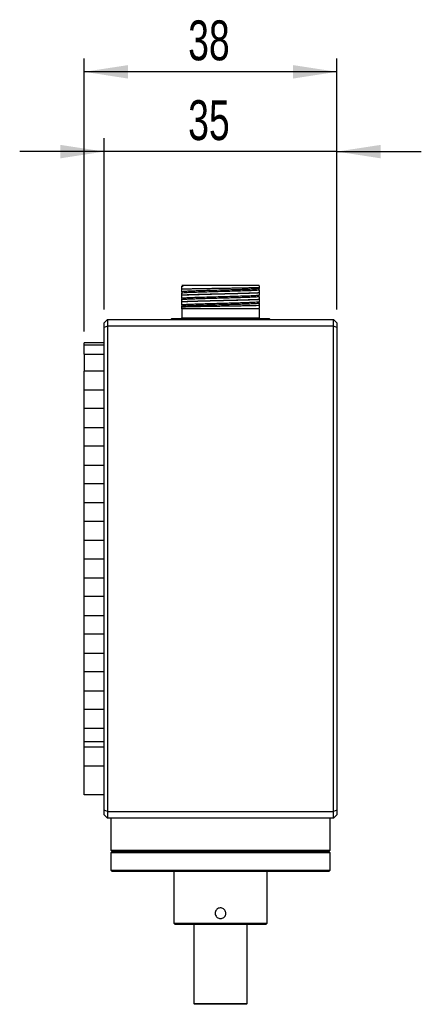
# Model space of a CAD drawing. Header units: millimetres. Extents: x 0 to 840, y 0 to 594.
# Tile 3 of 7: x 369 to 429, y 264 to 412. Entities that reach past the tile are written whole.
import ezdxf

# ---------------------------------------------------------------- set-up
doc = ezdxf.new("R2010")
doc.units = ezdxf.units.MM
doc.header["$LTSCALE"] = 2
doc.layers.add('SLD-0', color=3, linetype='Continuous')
doc.styles.add('SLDTEXTSTYLE1', font='TXT', dxfattribs={"width": 0.7})
doc.dimstyles.new('SLDDIMSTYLE3', dxfattribs={"dimtxt": 6, "dimasz": 6.604, "dimexe": 0, "dimexo": 0.0625, "dimgap": 1.5, "dimtad": 1, "dimrnd": 1e-09, "dimzin": 12, "dimdsep": 46, "dimtxsty": 'SLDTEXTSTYLE1', "dimsah": 1, "dimcen": 0.09, "dimadec": 0, "dimazin": 3, "dimtfac": 1, "dimtmove": 0, "dimatfit": 0, "dimfxl": 1, "dimfrac": 2, "dimtolj": 1, "dimtzin": 12, "dimarcsym": 0})

# ---------------------------------------------------------------- blocks, each defined once
blk = doc.blocks.new('_D_8')
at = {"layer": 'SLD-0', "color": 2}
for p, q in [((381.44, 368.5), (381.44, 394.26)), ((416.44, 368.5), (416.44, 394.26)), ((381.44, 392.26), (368.74, 392.26)), ((416.44, 392.26), (381.44, 392.26)), ((416.44, 392.26), (429.14, 392.26))]:
    blk.add_line(p, q, dxfattribs=at)
for points in [[(381.44, 392.26), (374.84, 393.27), (374.84, 391.24)], [(416.44, 392.26), (423.05, 391.24), (423.05, 393.27)]]:
    blk.add_solid(points, dxfattribs=at)
at = {"layer": 'SLD-0', "color": 2, "insert": (394.08, 399.99), "char_height": 6, "attachment_point": 1, "style": 'SLDTEXTSTYLE1'}
blk.add_mtext('35', dxfattribs=at)
blk = doc.blocks.new('_D_9')
at = {"layer": 'SLD-0', "color": 2}
for p, q in [((378.44, 365.21), (378.44, 406.26)), ((416.44, 368.5), (416.44, 406.26)), ((416.44, 404.26), (378.44, 404.26))]:
    blk.add_line(p, q, dxfattribs=at)
for points in [[(378.44, 404.26), (385.05, 403.24), (385.05, 405.27)], [(416.44, 404.26), (409.84, 405.27), (409.84, 403.24)]]:
    blk.add_solid(points, dxfattribs=at)
at = {"layer": 'SLD-0', "color": 2, "insert": (394.08, 411.99), "char_height": 6, "attachment_point": 1, "style": 'SLDTEXTSTYLE1'}
blk.add_mtext('38', dxfattribs=at)

msp = doc.modelspace()

# ---------------------------------------------------------------- linework, layer by layer
at = {"color": 7, "linetype": 'Continuous', "lineweight": 25}
for p, q in [((393.135, 372.087), (393.124, 372.046)), ((393.261, 372.034), (393.126, 372.002)), ((393.137, 372.094), (393.141, 372.098)), ((404.741, 372.098), (393.141, 372.098)), ((404.756, 372.083), (404.741, 372.098)), ((404.756, 371.792), (404.756, 371.681)), ((393.126, 371.222), (393.126, 371.548)), ((393.126, 370.643), (393.126, 370.701)), ((404.756, 371.053), (404.756, 370.995)), ((393.126, 369.643), (393.126, 369.701)), ((393.126, 368.904), (393.126, 369.015)), ((404.756, 370.053), (404.756, 369.995)), ((404.756, 369.473), (404.756, 369.148)), ((393.141, 368.598), (393.126, 368.613)), ((404.741, 368.598), (393.141, 368.598)), ((393.141, 368.598), (393.141, 367.248)), ((404.622, 368.662), (404.756, 368.694)), ((404.622, 368.662), (404.756, 368.681)), ((404.741, 368.598), (404.746, 368.602)), ((404.741, 368.598), (404.741, 367.248)), ((404.748, 368.609), (404.759, 368.651)), ((381.941, 366.998), (381.441, 366.498)), ((381.441, 365.791), (381.441, 366.498)), ((381.941, 365.998), (381.441, 365.791)), ((381.941, 366.998), (381.941, 365.998)), ((381.941, 366.998), (415.941, 366.998)), ((415.941, 365.998), (381.941, 365.998)), ((381.941, 365.998), (381.941, 292.998)), ((391.491, 366.998), (391.591, 367.098)), ((406.291, 367.098), (391.591, 367.098)), ((392.991, 367.098), (393.141, 367.248)), ((393.141, 367.248), (404.741, 367.248)), ((404.891, 367.098), (404.741, 367.248)), ((406.391, 366.998), (406.291, 367.098)), ((415.941, 365.998), (415.941, 366.998)), ((416.441, 366.498), (415.941, 366.998)), ((415.941, 292.998), (415.941, 365.998)), ((416.441, 365.791), (415.941, 365.998)), ((416.441, 366.498), (416.441, 365.791)), ((381.441, 293.205), (381.441, 365.791)), ((416.441, 365.791), (416.441, 293.205)), ((381.441, 363.498), (378.441, 363.498)), ((378.441, 363.205), (378.441, 363.498)), ((378.441, 361.791), (378.441, 363.205)), ((378.441, 363.205), (381.441, 363.205)), ((378.441, 361.791), (378.441, 359.255)), ((378.441, 361.791), (381.441, 361.791)), ((378.441, 356.427), (378.441, 359.255)), ((381.441, 359.255), (378.441, 359.255)), ((378.441, 356.427), (381.441, 356.427)), ((378.441, 353.598), (378.441, 356.427)), ((378.441, 350.77), (378.441, 353.598)), ((381.441, 353.598), (378.441, 353.598)), ((378.441, 350.77), (381.441, 350.77)), ((378.441, 347.942), (378.441, 350.77)), ((378.441, 345.113), (378.441, 347.942)), ((381.441, 347.942), (378.441, 347.942)), ((378.441, 345.113), (381.441, 345.113)), ((378.441, 342.285), (378.441, 345.113)), ((378.441, 339.456), (378.441, 342.285)), ((381.441, 342.285), (378.441, 342.285)), ((378.441, 339.456), (381.441, 339.456)), ((378.441, 336.628), (378.441, 339.456)), ((378.441, 333.799), (378.441, 336.628)), ((381.441, 336.628), (378.441, 336.628)), ((378.441, 333.799), (381.441, 333.799)), ((378.441, 330.971), (378.441, 333.799)), ((378.441, 328.143), (378.441, 330.971)), ((381.441, 330.971), (378.441, 330.971)), ((378.441, 325.314), (378.441, 328.143)), ((378.441, 328.143), (381.441, 328.143)), ((378.441, 322.486), (378.441, 325.314)), ((381.441, 325.314), (378.441, 325.314)), ((378.441, 322.486), (381.441, 322.486)), ((378.441, 319.657), (378.441, 322.486)), ((378.441, 316.829), (378.441, 319.657)), ((381.441, 319.657), (378.441, 319.657)), ((378.441, 316.829), (381.441, 316.829)), ((378.441, 314.001), (378.441, 316.829)), ((378.441, 311.172), (378.441, 314.001)), ((381.441, 314.001), (378.441, 314.001)), ((378.441, 311.172), (381.441, 311.172)), ((378.441, 308.344), (378.441, 311.172)), ((378.441, 305.515), (378.441, 308.344)), ((381.441, 308.344), (378.441, 308.344)), ((378.441, 305.515), (381.441, 305.515)), ((378.441, 303.54), (378.441, 305.515)), ((378.441, 303.54), (381.441, 303.54)), ((378.441, 302.687), (378.441, 303.54)), ((378.441, 299.858), (378.441, 302.687)), ((381.441, 302.687), (378.441, 302.687)), ((378.441, 299.858), (381.441, 299.858)), ((378.441, 295.498), (378.441, 299.858)), ((381.441, 295.498), (378.441, 295.498)), ((381.441, 292.498), (381.441, 293.205)), ((381.941, 292.998), (381.441, 293.205)), ((381.441, 292.498), (381.941, 291.998)), ((381.941, 292.998), (381.941, 291.998)), ((381.941, 292.998), (415.941, 292.998)), ((415.941, 291.998), (381.941, 291.998)), ((382.441, 291.998), (382.441, 287.198)), ((415.441, 287.198), (415.441, 291.998)), ((416.441, 293.205), (415.941, 292.998)), ((415.941, 291.998), (415.941, 292.998)), ((415.941, 291.998), (416.441, 292.498)), ((416.441, 293.205), (416.441, 292.498)), ((382.441, 287.198), (382.641, 286.998)), ((382.441, 287.198), (415.441, 287.198)), ((382.641, 286.998), (382.441, 286.798)), ((382.441, 286.798), (382.441, 284.198)), ((415.441, 286.798), (382.441, 286.798)), ((382.641, 286.998), (415.241, 286.998)), ((415.241, 286.998), (382.641, 286.998)), ((415.241, 286.998), (415.441, 287.198)), ((415.441, 286.798), (415.241, 286.998)), ((415.441, 284.198), (415.441, 286.798)), ((382.441, 284.198), (382.641, 283.998)), ((382.441, 284.198), (415.441, 284.198)), ((415.241, 283.998), (382.641, 283.998)), ((391.941, 283.998), (391.941, 276.198)), ((405.941, 276.198), (405.941, 283.998)), ((415.241, 283.998), (415.441, 284.198)), ((391.941, 276.198), (392.141, 275.998)), ((391.941, 276.198), (398.941, 276.198)), ((398.941, 275.998), (392.141, 275.998)), ((394.941, 275.998), (394.941, 264.098)), ((398.941, 276.198), (405.941, 276.198)), ((405.741, 275.998), (398.941, 275.998)), ((402.941, 264.098), (402.941, 275.998)), ((405.741, 275.998), (405.941, 276.198)), ((394.941, 264.098), (395.041, 263.998)), ((394.941, 264.098), (398.941, 264.098)), ((398.941, 263.998), (395.041, 263.998)), ((398.941, 264.098), (402.941, 264.098)), ((402.841, 263.998), (398.941, 263.998)), ((402.841, 263.998), (402.941, 264.098))]:
    msp.add_line(p, q, dxfattribs=at)
for points, knots in [([(393.126, 372.015), (393.144, 372.018), (393.178, 372.024), (393.233, 372.031), (393.261, 372.034)], [0, 0, 0, 0, 0.5000001, 1, 1, 1, 1]), ([(393.126, 372.002), (393.126, 372.005), (393.126, 372.009), (393.126, 372.013), (393.126, 372.015)], [0, 0, 0, 0, 0.559907, 1, 1, 1, 1]), ([(393.126, 371.548), (393.126, 371.648), (393.126, 371.842), (393.126, 371.95), (393.126, 372.002)], [0, 0, 0, 0, 0.5170542, 1, 1, 1, 1]), ([(404.756, 371.792), (404.654, 371.787), (404.45, 371.777), (403.981, 371.762), (403.403, 371.746), (402.719, 371.731), (401.945, 371.716), (401.098, 371.701), (400.198, 371.685), (399.264, 371.67), (398.319, 371.655), (397.384, 371.64), (396.479, 371.624), (395.626, 371.609), (394.845, 371.594), (394.156, 371.579), (393.563, 371.563), (393.272, 371.553), (393.126, 371.548)], [0, 0, 0, 0, 0.0613527, 0.1228583, 0.184517, 0.2463286, 0.3082931, 0.3704107, 0.4326812, 0.4951047, 0.5576812, 0.6204107, 0.6832931, 0.7463286, 0.8095169, 0.8728583, 0.9363527, 1, 1, 1, 1]), ([(393.137, 372.094), (393.157, 372.093), (393.181, 372.093), (393.282, 372.081), (393.316, 372.077), (393.334, 372.07), (393.344, 372.067), (393.343, 372.061), (393.343, 372.061), (393.342, 372.06), (393.342, 372.059), (393.342, 372.059), (393.341, 372.059), (393.341, 372.059), (393.341, 372.058), (393.341, 372.058), (393.341, 372.059), (393.342, 372.059), (393.342, 372.059), (393.342, 372.059), (393.341, 372.058), (393.341, 372.058), (393.34, 372.058), (393.339, 372.057), (393.337, 372.055), (393.323, 372.049), (393.297, 372.042), (393.276, 372.037), (393.261, 372.034)], [0, 0, 0, 0, 0.6075878, 0.7349172, 0.8065525, 0.8555451, 0.8803713, 0.8821326, 0.8834176, 0.8838547, 0.8842474, 0.8845793, 0.8847409, 0.8848303, 0.8848474, 0.8848659, 0.8849025, 0.8850366, 0.8850674, 0.8850739, 0.8851007, 0.8853819, 0.8858617, 0.8864263, 0.887889, 0.8923917, 0.9297577, 1, 1, 1, 1]), ([(404.756, 372.083), (404.756, 372.07), (404.756, 372.043), (404.756, 371.877), (404.756, 371.792)], [0, 0, 0, 0, 0.4882286, 1, 1, 1, 1]), ([(393.124, 371.151), (393.131, 371.133), (393.144, 371.099), (393.131, 371.064), (393.124, 371.047)], [0, 0, 0, 0, 0.5095015, 1, 1, 1, 1]), ([(393.126, 371.222), (393.19, 371.232), (393.317, 371.251), (393.741, 371.28), (394.319, 371.309), (395.051, 371.337), (395.907, 371.366), (396.863, 371.395), (397.885, 371.423), (398.941, 371.452), (399.998, 371.481), (401.02, 371.509), (401.976, 371.538), (402.832, 371.567), (403.564, 371.595), (404.142, 371.624), (404.566, 371.653), (404.693, 371.672), (404.756, 371.681)], [0, 0, 0, 0, 0.0625001, 0.1250005, 0.1875008, 0.2500007, 0.3125004, 0.3750003, 0.4375006, 0.5000009, 0.5625008, 0.6250005, 0.6875003, 0.7500003, 0.8125006, 0.8750007, 0.9375004, 1, 1, 1, 1]), ([(393.126, 371.015), (393.219, 371.027), (393.405, 371.053), (394.092, 371.091), (395.033, 371.129), (396.206, 371.168), (397.533, 371.206), (398.942, 371.244), (400.351, 371.282), (401.678, 371.321), (402.85, 371.359), (403.791, 371.397), (404.477, 371.435), (404.663, 371.461), (404.756, 371.473)], [0, 0, 0, 0, 0.0833073, 0.1666712, 0.2500108, 0.3333701, 0.4167047, 0.5000628, 0.5833733, 0.666672, 0.7500083, 0.8333251, 0.9166777, 1, 1, 1, 1]), ([(393.126, 371.151), (393.126, 371.15), (393.126, 371.147), (393.126, 371.181), (393.126, 371.207), (393.126, 371.222)], [0, 0, 0, 0, 0.2190463, 0.5327078, 1, 1, 1, 1]), ([(393.126, 371.046), (393.126, 371.044), (393.126, 371.038), (393.126, 371.024), (393.126, 371.015)], [0, 0, 0, 0, 0.3413974, 1, 1, 1, 1]), ([(393.126, 370.701), (393.126, 370.78), (393.126, 370.933), (393.126, 370.988), (393.126, 371.015)], [0, 0, 0, 0, 0.5148475, 1, 1, 1, 1]), ([(393.126, 370.222), (393.219, 370.235), (393.406, 370.261), (394.092, 370.299), (395.033, 370.337), (396.205, 370.375), (397.533, 370.414), (398.941, 370.452), (400.35, 370.49), (401.678, 370.528), (402.85, 370.567), (403.791, 370.605), (404.477, 370.643), (404.663, 370.669), (404.756, 370.681)], [0, 0, 0, 0, 0.0833335, 0.166667, 0.2500004, 0.3333338, 0.4166672, 0.5000005, 0.5833337, 0.666667, 0.7500002, 0.8333335, 0.9166666, 1, 1, 1, 1]), ([(393.126, 370.222), (393.126, 370.268), (393.126, 370.361), (393.126, 370.547), (393.126, 370.643)], [0, 0, 0, 0, 0.4817408, 1, 1, 1, 1]), ([(393.126, 370.015), (393.19, 370.024), (393.317, 370.043), (393.741, 370.072), (394.319, 370.101), (395.051, 370.129), (395.907, 370.158), (396.863, 370.187), (397.885, 370.215), (398.941, 370.244), (399.998, 370.273), (401.02, 370.301), (401.976, 370.33), (402.832, 370.359), (403.564, 370.387), (404.142, 370.416), (404.566, 370.445), (404.693, 370.464), (404.756, 370.473)], [0, 0, 0, 0, 0.0625003, 0.1250005, 0.1875001, 0.2499996, 0.3124997, 0.3750001, 0.4375, 0.4999995, 0.5624995, 0.6249999, 0.6875, 0.7499996, 0.8124995, 0.8749999, 0.9375002, 1, 1, 1, 1]), ([(404.759, 371.547), (404.752, 371.564), (404.739, 371.598), (404.752, 371.633), (404.759, 371.65)], [0, 0, 0, 0, 0.4945885, 1, 1, 1, 1]), ([(404.759, 370.547), (404.752, 370.564), (404.739, 370.599), (404.752, 370.634), (404.76, 370.652)], [0, 0, 0, 0, 0.4836596, 1, 1, 1, 1]), ([(404.756, 371.473), (404.756, 371.493), (404.756, 371.525), (404.756, 371.552), (404.756, 371.547), (404.756, 371.546)], [0, 0, 0, 0, 0.5657951, 0.9217087, 1, 1, 1, 1]), ([(404.756, 371.473), (404.756, 371.428), (404.756, 371.335), (404.756, 371.149), (404.756, 371.053)], [0, 0, 0, 0, 0.4817884, 1, 1, 1, 1]), ([(404.756, 370.995), (404.756, 370.916), (404.756, 370.763), (404.756, 370.708), (404.756, 370.681)], [0, 0, 0, 0, 0.5150086, 1, 1, 1, 1]), ([(404.756, 370.473), (404.756, 370.428), (404.756, 370.335), (404.756, 370.149), (404.756, 370.053)], [0, 0, 0, 0, 0.4817125, 1, 1, 1, 1]), ([(393.124, 370.151), (393.131, 370.133), (393.144, 370.098), (393.131, 370.063), (393.124, 370.045)], [0, 0, 0, 0, 0.5001583, 1, 1, 1, 1]), ([(393.124, 369.151), (393.131, 369.133), (393.144, 369.098), (393.131, 369.063), (393.124, 369.046)], [0, 0, 0, 0, 0.5028799, 1, 1, 1, 1]), ([(393.126, 370.152), (393.126, 370.15), (393.126, 370.146), (393.126, 370.181), (393.126, 370.207), (393.126, 370.222)], [0, 0, 0, 0, 0.2165465, 0.5331834, 1, 1, 1, 1]), ([(393.126, 370.015), (393.126, 370.028), (393.126, 370.045), (393.126, 370.045), (393.126, 370.044)], [0, 0, 0, 0, 0.8029283, 1, 1, 1, 1]), ([(393.126, 369.701), (393.126, 369.779), (393.126, 369.934), (393.126, 369.988), (393.126, 370.015)], [0, 0, 0, 0, 0.5113298, 1, 1, 1, 1]), ([(393.126, 369.222), (393.19, 369.232), (393.317, 369.251), (393.741, 369.28), (394.319, 369.309), (395.051, 369.337), (395.907, 369.366), (396.863, 369.395), (397.885, 369.423), (398.941, 369.452), (399.998, 369.481), (401.02, 369.509), (401.976, 369.538), (402.832, 369.567), (403.564, 369.595), (404.142, 369.624), (404.566, 369.653), (404.693, 369.672), (404.756, 369.681)], [0, 0, 0, 0, 0.0625001, 0.1250005, 0.1875003, 0.2499998, 0.3124997, 0.3750002, 0.4375002, 0.4999998, 0.5624995, 0.6249998, 0.6875002, 0.7499999, 0.8124995, 0.8749996, 0.9375, 1, 1, 1, 1]), ([(393.126, 369.222), (393.126, 369.268), (393.126, 369.362), (393.126, 369.548), (393.126, 369.643)], [0, 0, 0, 0, 0.4896258, 1, 1, 1, 1]), ([(393.126, 369.151), (393.126, 369.15), (393.126, 369.146), (393.126, 369.181), (393.126, 369.207), (393.126, 369.222)], [0, 0, 0, 0, 0.2173666, 0.5320155, 1, 1, 1, 1]), ([(393.126, 368.904), (393.228, 368.909), (393.433, 368.919), (393.902, 368.934), (394.48, 368.95), (395.164, 368.965), (395.938, 368.98), (396.785, 368.995), (397.685, 369.011), (398.618, 369.026), (399.564, 369.041), (400.499, 369.056), (401.404, 369.072), (402.257, 369.087), (403.038, 369.102), (403.727, 369.117), (404.32, 369.133), (404.611, 369.143), (404.756, 369.148)], [0, 0, 0, 0, 0.0613527, 0.1228583, 0.1845169, 0.2463285, 0.3082931, 0.3704106, 0.4326812, 0.4951047, 0.5576812, 0.6204106, 0.6832931, 0.7463285, 0.8095169, 0.8728583, 0.9363527, 1, 1, 1, 1]), ([(393.126, 368.613), (393.126, 368.626), (393.126, 368.653), (393.126, 368.819), (393.126, 368.904)], [0, 0, 0, 0, 0.4882283, 1, 1, 1, 1]), ([(393.127, 369.015), (393.19, 369.024), (393.317, 369.043), (393.741, 369.072), (394.319, 369.101), (395.051, 369.129), (395.907, 369.158), (396.863, 369.187), (397.885, 369.215), (398.941, 369.244), (399.998, 369.273), (401.02, 369.301), (401.976, 369.33), (402.832, 369.359), (403.564, 369.387), (404.142, 369.416), (404.566, 369.445), (404.693, 369.464), (404.756, 369.473)], [0, 0, 0, 0, 0.0624998, 0.1250001, 0.1875003, 0.2499998, 0.3124995, 0.3749997, 0.4375001, 0.4999998, 0.5624994, 0.6249994, 0.6874999, 0.7499999, 0.8124994, 0.8749993, 0.9374998, 1, 1, 1, 1]), ([(404.759, 369.545), (404.752, 369.563), (404.739, 369.597), (404.752, 369.632), (404.759, 369.649)], [0, 0, 0, 0, 0.5097361, 1, 1, 1, 1]), ([(404.756, 369.995), (404.756, 369.917), (404.756, 369.762), (404.756, 369.708), (404.756, 369.681)], [0, 0, 0, 0, 0.5112147, 1, 1, 1, 1]), ([(404.756, 369.649), (404.756, 369.651), (404.756, 369.658), (404.756, 369.672), (404.756, 369.681)], [0, 0, 0, 0, 0.3449526, 1, 1, 1, 1]), ([(404.756, 369.545), (404.756, 369.546), (404.756, 369.549), (404.756, 369.515), (404.756, 369.489), (404.756, 369.473)], [0, 0, 0, 0, 0.2193176, 0.5347234, 1, 1, 1, 1]), ([(404.756, 369.148), (404.756, 369.048), (404.756, 368.854), (404.756, 368.746), (404.756, 368.694)], [0, 0, 0, 0, 0.5170499, 1, 1, 1, 1]), ([(404.746, 368.602), (404.732, 368.604), (404.712, 368.606), (404.596, 368.61), (404.549, 368.626), (404.539, 368.629), (404.54, 368.634), (404.54, 368.635), (404.54, 368.636), (404.541, 368.637), (404.541, 368.637), (404.542, 368.638), (404.542, 368.638), (404.544, 368.639), (404.546, 368.641), (404.56, 368.647), (404.585, 368.654), (404.607, 368.659), (404.622, 368.662)], [0, 0, 0, 0, 0.5066097, 0.8068857, 0.8558343, 0.880722, 0.8825018, 0.8838057, 0.8842522, 0.8846547, 0.8849901, 0.8853311, 0.8858088, 0.88637, 0.8878247, 0.8923157, 0.9296725, 1, 1, 1, 1]), ([(404.756, 368.681), (404.756, 368.668), (404.756, 368.651), (404.756, 368.651), (404.756, 368.651)], [0, 0, 0, 0, 0.8090503, 1, 1, 1, 1]), ([(398.141, 277.698), (398.15, 277.788), (398.168, 277.967), (398.305, 278.206), (398.507, 278.388), (398.76, 278.493), (399.033, 278.508), (399.295, 278.433), (399.517, 278.275), (399.676, 278.052), (399.752, 277.789), (399.736, 277.517), (399.632, 277.265), (399.451, 277.061), (399.211, 276.929), (398.942, 276.883), (398.673, 276.928), (398.434, 277.06), (398.253, 277.263), (398.155, 277.488), (398.145, 277.638), (398.141, 277.698)], [0, 0, 0, 0, 0.0534495, 0.1068905, 0.1605514, 0.2143577, 0.2679262, 0.321247, 0.3746917, 0.4284407, 0.4822034, 0.5356624, 0.5889757, 0.6425269, 0.6963294, 0.7500058, 0.8033776, 0.8567389, 0.9103979, 0.9642048, 1, 1, 1, 1])]:
    msp.add_open_spline(points, degree=3, knots=knots, dxfattribs=at)
for points in [[(393.126, 370.701), (393.271, 370.708), (393.561, 370.723), (394.128, 370.745), (394.779, 370.767), (395.512, 370.789), (396.31, 370.811), (397.159, 370.833), (398.042, 370.855), (398.941, 370.877), (399.841, 370.899), (400.724, 370.921), (401.573, 370.943), (402.371, 370.965), (403.104, 370.987), (403.755, 371.009), (404.322, 371.031), (404.612, 371.046), (404.756, 371.053)], [(404.756, 370.995), (404.612, 370.988), (404.322, 370.973), (403.755, 370.951), (403.104, 370.929), (402.371, 370.907), (401.573, 370.885), (400.724, 370.863), (399.841, 370.841), (398.941, 370.819), (398.042, 370.797), (397.159, 370.775), (396.31, 370.753), (395.512, 370.731), (394.779, 370.709), (394.128, 370.687), (393.561, 370.665), (393.271, 370.65), (393.126, 370.643)], [(393.126, 369.701), (393.271, 369.708), (393.561, 369.723), (394.128, 369.745), (394.779, 369.767), (395.512, 369.789), (396.31, 369.811), (397.159, 369.833), (398.042, 369.855), (398.941, 369.877), (399.841, 369.899), (400.724, 369.921), (401.573, 369.943), (402.371, 369.965), (403.104, 369.987), (403.755, 370.009), (404.322, 370.031), (404.612, 370.046), (404.756, 370.053)], [(404.756, 369.995), (404.612, 369.988), (404.322, 369.973), (403.755, 369.951), (403.104, 369.929), (402.371, 369.907), (401.573, 369.885), (400.724, 369.863), (399.841, 369.841), (398.941, 369.819), (398.042, 369.797), (397.159, 369.775), (396.31, 369.753), (395.512, 369.731), (394.779, 369.709), (394.128, 369.687), (393.561, 369.665), (393.271, 369.65), (393.126, 369.643)]]:
    msp.add_open_spline(points, degree=3, dxfattribs=at)

# ---------------------------------------------------------------- dimensions: what is measured, and where the dimension line sits
at = {"layer": 'SLD-0', "color": 2}
for base, p2, picture, middle in [((378.441, 404.257), (378.441, 363.205), '_D_9', (399.071, 404.257)), ((381.441, 392.257), (381.441, 366.498), '_D_8', (399.071, 392.257))]:
    dim = msp.add_linear_dim(base=base, p1=(416.441, 366.498), p2=p2, dimstyle='SLDDIMSTYLE3', dxfattribs=at)
    dim.commit()
    dim.dimension.update_dxf_attribs({"geometry": picture, "text_midpoint": middle, "dimtype": 160})

doc.saveas('drawing.dxf')
